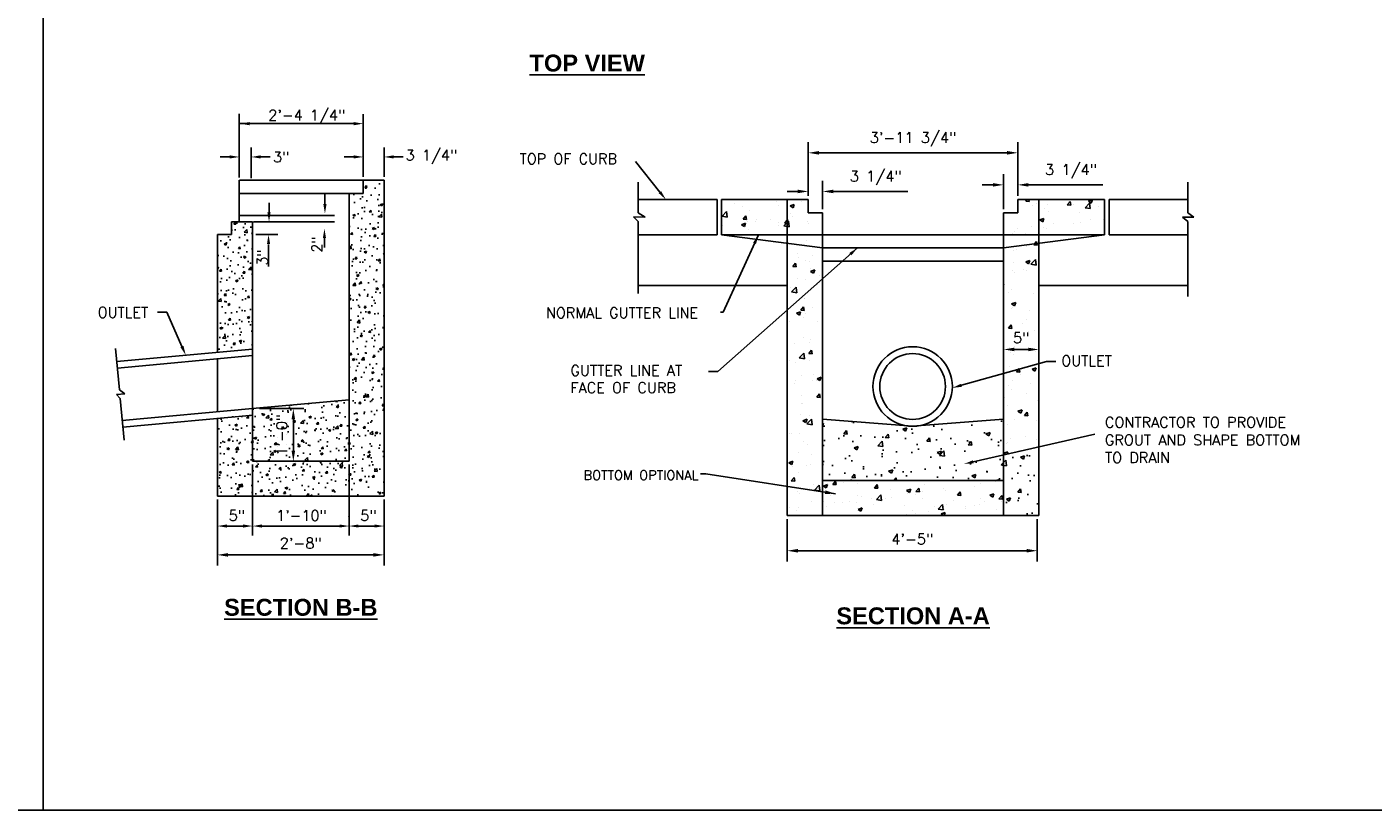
# Model space of a CAD drawing. Extents: x 32 to 184, y -138 to -95.
# Tile 10 of 12: x 123 to 139, y -138 to -128. Entities that reach past the tile are written whole.
import ezdxf
from ezdxf.enums import TextEntityAlignment as Align

# ---------------------------------------------------------------- set-up
doc = ezdxf.new("R2010")
doc.units = 0
doc.header["$LTSCALE"] = 20
doc.header["$MEASUREMENT"] = 0
doc.header["$PDMODE"] = 34
doc.header["$PDSIZE"] = 0.004
doc.linetypes.add('CENTER', pattern=[2, 1.25, -0.25, 0.25, -0.25])
doc.linetypes.add('F', pattern=[0.15, 0.1, -0.05])
for name, color, linetype in [('CB', 1, 'Continuous'), ('CENTERLNE', 7, 'CENTER'), ('HATCH', 247, 'Continuous'), ('HIDDEN', 50, 'F'), ('text', 9, 'Continuous'), ('TITLE', 5, 'Continuous')]:
    doc.layers.add(name, color=color, linetype=linetype)
doc.styles.add('ROMANS', font='simplex.shx', dxfattribs={"width": 0.85})
doc.styles.add('RS1', font='SIMPLEX.SHX', dxfattribs={"height": 0.1})
doc.styles.add('SOLID', font='arialbd.ttf')
doc.styles.get("Standard").update_dxf_attribs({"font": 'simplex.shx'})
doc.dimstyles.new('COEC', dxfattribs={"dimscale": 13.9, "dimtxt": 0.18, "dimasz": 0.18, "dimexe": 0.18, "dimexo": 0.0625, "dimgap": 0.09, "dimtad": 1, "dimzin": 0, "dimdsep": 46, "dimtxsty": 'Standard', "dimcen": 0.09, "dimclrd": 256, "dimclre": 256, "dimclrt": 256, "dimaunit": 1, "dimadec": 4, "dimazin": 0, "dimtfac": 1, "dimtofl": 0, "dimtmove": 0, "dimatfit": 3, "dimfxl": 1, "dimtolj": 1, "dimtzin": 0, "dimlwd": -1, "dimlwe": -1, "dimarcsym": 0})
pattern_1 = [(50, (116.2379, -148.56782), (0.4915384, -0.043004), [0.0513975, -0.5653725]), (355, (116.2379, -148.5678), (-0.095086, 0.515477), [0.041118, -0.452298]), (100.4514, (116.27885, -148.5714), (0.3964525, 0.472473), [0.043681, -0.480493]), (46.1842, (116.2379, -148.43076), (0.73138, -0.11343), [0.077096, -0.848059]), (96.6356, (116.29884, -148.4402), (0.640524, 0.667563), [0.065522, -0.72074]), (351.1842, (116.2379, -148.4308), (0.640524, 0.667563), [0.061677, -0.678447]), (21, (116.3064, -148.46503), (0.4090604, -0.275915), [0.051398, -0.565373]), (326, (116.3064, -148.46503), (0.166744, 0.496945), [0.041118, -0.452298]), (71.4514, (116.3405, -148.488), (0.575805, 0.22103), [0.043681, -0.480493]), (37.5, (116.23789, -148.56782), (0.0083331, 0.2281322), [0, -0.4468156, 0, -0.459151, 0, -0.4540113]), (7.5, (116.2379, -148.56782), (0.1802816, 0.2702903), [0, -0.2617846, 0, -0.436536, 0, -0.1730383]), (327.5, (116.08507, -148.56782), (0.3658285, -0.0154569), [0, -0.171325, 0, -0.534534, 0, -0.7092855]), (317.5, (116.01654, -148.56782), (0.3996575, 0.068602), [0, -0.2227225, 0, -0.3549854, 0, -0.5036955])]

# ---------------------------------------------------------------- blocks, each defined once
blk = doc.blocks.new('*X351')
at = {"color": 0}
for p, q in [((4.648, 12.089), (4.648, 12.089)), ((4.803, 12.024), (4.803, 12.024)), ((5.337, 12.161), (5.337, 12.161)), ((5.444, 12.134), (5.444, 12.134)), ((5.49, 12.043), (5.49, 12.043)), ((5.706, 12.042), (5.783, 12.071)), ((5.706, 12.042), (5.76, 12.005)), ((5.76, 12.005), (5.783, 12.071)), ((5.925, 12.136), (5.925, 12.136)), ((10.182, 12.134), (10.206, 12.163)), ((10.182, 12.134), (10.248, 12.128)), ((10.248, 12.128), (10.241, 12.163)), ((10.311, 12.043), (10.311, 12.043)), ((10.39, 12.085), (10.39, 12.085)), ((10.587, 12.079), (10.587, 12.079)), ((10.971, 12.065), (11.024, 12.128)), ((10.971, 12.065), (11.036, 12.059)), ((10.978, 12.061), (10.978, 12.061)), ((11.003, 12.134), (11.003, 12.134)), ((11.036, 12.059), (11.024, 12.128)), ((11.094, 12.072), (11.094, 12.072)), ((11.309, 12.007), (11.395, 12.096)), ((11.372, 12.132), (11.449, 12.162)), ((11.372, 12.132), (11.427, 12.095)), ((11.407, 11.992), (11.395, 12.096)), ((11.427, 12.095), (11.449, 12.162)), ((11.565, 12.036), (11.565, 12.036)), ((11.665, 12.154), (11.665, 12.154)), ((4.411, 11.846), (4.497, 11.935)), ((4.411, 11.846), (4.509, 11.83)), ((4.509, 11.83), (4.497, 11.935)), ((4.811, 11.79), (4.865, 11.853)), ((4.811, 11.79), (4.877, 11.784)), ((4.877, 11.784), (4.865, 11.853)), ((4.925, 11.965), (4.925, 11.965)), ((5.066, 11.783), (5.066, 11.783)), ((5.329, 11.783), (5.329, 11.783)), ((5.6, 11.721), (5.65, 11.78)), ((5.65, 11.78), (5.653, 11.784)), ((5.666, 11.715), (5.653, 11.784)), ((5.708, 11.893), (5.708, 11.893)), ((5.746, 11.838), (5.746, 11.838)), ((10.035, 11.963), (10.035, 11.963)), ((10.448, 11.778), (10.525, 11.807)), ((10.448, 11.778), (10.503, 11.741)), ((10.503, 11.741), (10.525, 11.807)), ((10.538, 12.001), (10.538, 12.001)), ((10.622, 11.938), (10.622, 11.938)), ((11.209, 11.913), (11.209, 11.913)), ((11.309, 12.007), (11.407, 11.992)), ((11.408, 11.792), (11.408, 11.792)), ((11.652, 11.788), (11.652, 11.788)), ((4.425, 11.673), (4.425, 11.673)), ((4.781, 11.687), (4.858, 11.717)), ((4.781, 11.687), (4.836, 11.65)), ((4.836, 11.65), (4.858, 11.717)), ((4.887, 11.75), (4.887, 11.75)), ((4.912, 11.599), (4.912, 11.599)), ((5.054, 11.747), (5.054, 11.747)), ((5.474, 11.725), (5.474, 11.725)), ((5.476, 11.677), (5.476, 11.677)), ((5.585, 11.664), (5.65, 11.731)), ((5.585, 11.664), (5.65, 11.654)), ((5.6, 11.721), (5.65, 11.717)), ((5.65, 11.731), (5.671, 11.753)), ((5.65, 11.717), (5.666, 11.715)), ((5.65, 11.654), (5.683, 11.648)), ((5.683, 11.648), (5.671, 11.753)), ((6.032, 11.747), (6.032, 11.747)), ((6.061, 11.7), (6.061, 11.7)), ((9.931, 11.512), (9.931, 11.512)), ((9.96, 11.558), (9.96, 11.558)), ((10.022, 11.609), (10.022, 11.609)), ((10.172, 11.526), (10.172, 11.526)), ((10.297, 11.645), (10.297, 11.645)), ((10.525, 11.635), (10.525, 11.635)), ((10.573, 11.622), (10.573, 11.622)), ((10.714, 11.7), (10.714, 11.7)), ((11.08, 11.706), (11.08, 11.706)), ((11.214, 11.733), (11.214, 11.733)), ((6.019, 11.381), (6.019, 11.381)), ((6.128, 11.508), (6.128, 11.508)), ((6.151, 11.495), (6.151, 11.495)), ((10.195, 11.271), (10.195, 11.271)), ((10.334, 11.307), (10.348, 11.323)), ((10.334, 11.307), (10.4, 11.301)), ((10.348, 11.323), (10.387, 11.37)), ((10.395, 11.329), (10.387, 11.37)), ((10.4, 11.301), (10.395, 11.329)), ((10.424, 11.266), (10.424, 11.266)), ((10.759, 11.502), (10.759, 11.502)), ((5.847, 11.138), (5.847, 11.138)), ((5.862, 11.061), (5.862, 11.061)), ((6.005, 11.015), (6.005, 11.015)), ((6.137, 11.098), (6.137, 11.098)), ((9.947, 11.192), (9.947, 11.192)), ((10.008, 11.211), (10.008, 11.211)), ((10.18, 10.98), (10.257, 11.009)), ((10.235, 10.943), (10.257, 11.009)), ((10.281, 10.935), (10.367, 11.025)), ((10.379, 10.92), (10.367, 11.025)), ((5.753, 10.893), (5.806, 10.957)), ((5.753, 10.893), (5.819, 10.888)), ((5.819, 10.888), (5.806, 10.957)), ((6.079, 10.99), (6.079, 10.99)), ((6.082, 10.852), (6.082, 10.852)), ((6.094, 10.801), (6.172, 10.831)), ((6.094, 10.801), (6.149, 10.764)), ((6.149, 10.764), (6.172, 10.831)), ((9.933, 10.825), (9.933, 10.825)), ((9.957, 10.964), (9.957, 10.964)), ((9.974, 10.776), (9.974, 10.776)), ((10.135, 10.832), (10.135, 10.832)), ((10.18, 10.98), (10.235, 10.943)), ((10.189, 10.816), (10.189, 10.816)), ((10.281, 10.935), (10.379, 10.92)), ((5.705, 10.5), (5.705, 10.5)), ((5.731, 10.41), (5.808, 10.49)), ((5.808, 10.49), (5.817, 10.499)), ((5.817, 10.496), (5.817, 10.499)), ((5.829, 10.395), (5.817, 10.496)), ((5.848, 10.664), (5.848, 10.664)), ((5.992, 10.648), (5.992, 10.648)), ((6.215, 10.554), (6.215, 10.554)), ((6.264, 10.719), (6.264, 10.719)), ((9.764, 10.543), (9.76, 10.561)), ((9.76, 10.543), (9.764, 10.543)), ((5.731, 10.41), (5.829, 10.395)), ((5.975, 10.285), (5.975, 10.285)), ((5.979, 10.282), (5.979, 10.282)), ((9.846, 10.399), (9.846, 10.399)), ((9.92, 10.459), (9.92, 10.459)), ((10.326, 10.38), (10.326, 10.38)), ((5.827, 10.004), (5.904, 10.033)), ((5.827, 10.004), (5.882, 9.967)), ((5.882, 9.967), (5.904, 10.033)), ((5.906, 10.066), (5.959, 10.129)), ((5.906, 10.066), (5.971, 10.06)), ((5.971, 10.06), (5.959, 10.129)), ((6.001, 9.992), (6.001, 9.992)), ((6.125, 10.115), (6.125, 10.115)), ((9.907, 10.093), (9.907, 10.093)), ((9.913, 10.182), (9.99, 10.212)), ((9.913, 10.182), (9.967, 10.145)), ((9.928, 10.119), (9.928, 10.119)), ((9.967, 10.145), (9.99, 10.212)), ((10.251, 10.056), (10.251, 10.056)), ((5.686, 9.851), (5.686, 9.851)), ((5.965, 9.916), (5.965, 9.916)), ((6.233, 9.844), (6.233, 9.844)), ((9.851, 9.721), (9.904, 9.784)), ((9.851, 9.721), (9.916, 9.715)), ((9.893, 9.727), (9.893, 9.727)), ((9.916, 9.715), (9.904, 9.784)), ((10.111, 9.818), (10.111, 9.818)), ((10.192, 9.878), (10.192, 9.878)), ((5.952, 9.55), (5.952, 9.55)), ((6.091, 9.509), (6.091, 9.509)), ((9.962, 9.622), (9.962, 9.622)), ((10.237, 9.659), (10.237, 9.659)), ((10.343, 9.67), (10.343, 9.67)), ((10.427, 9.682), (10.43, 9.685)), ((10.427, 9.682), (10.43, 9.681)), ((5.782, 9.433), (5.782, 9.433)), ((5.877, 9.156), (5.963, 9.246)), ((5.975, 9.141), (5.963, 9.246)), ((6.058, 9.239), (6.111, 9.302)), ((6.058, 9.239), (6.124, 9.233)), ((6.079, 9.459), (6.079, 9.459)), ((6.124, 9.233), (6.111, 9.302)), ((9.88, 9.361), (9.88, 9.361)), ((9.893, 9.259), (9.893, 9.259)), ((9.948, 9.225), (9.948, 9.225)), ((9.97, 9.383), (9.97, 9.383)), ((10.364, 9.28), (10.364, 9.28)), ((5.701, 9.107), (5.701, 9.107)), ((5.802, 9.075), (5.802, 9.075)), ((5.877, 9.156), (5.975, 9.141)), ((5.938, 9.184), (5.938, 9.184)), ((6.077, 9.111), (6.077, 9.111)), ((9.866, 8.994), (9.866, 8.994)), ((10.042, 8.939), (10.056, 8.957)), ((10.059, 8.944), (10.056, 8.957)), ((10.302, 8.942), (10.379, 8.971)), ((10.356, 8.905), (10.379, 8.971)), ((5.8, 8.723), (5.8, 8.723)), ((5.925, 8.817), (5.925, 8.817)), ((6.121, 8.722), (6.121, 8.722)), ((6.155, 8.846), (6.155, 8.846)), ((6.204, 8.732), (6.204, 8.732)), ((6.216, 8.763), (6.293, 8.793)), ((6.216, 8.763), (6.271, 8.726)), ((6.271, 8.726), (6.293, 8.793)), ((9.925, 8.726), (9.925, 8.726)), ((10.003, 8.894), (10.042, 8.939)), ((10.003, 8.894), (10.069, 8.888)), ((10.069, 8.888), (10.059, 8.944)), ((10.075, 8.846), (10.075, 8.846)), ((10.302, 8.942), (10.356, 8.905)), ((10.418, 8.706), (10.418, 8.706)), ((5.788, 8.677), (5.788, 8.677)), ((5.912, 8.451), (5.912, 8.451)), ((6.211, 8.411), (6.264, 8.474)), ((6.277, 8.405), (6.264, 8.474)), ((9.853, 8.628), (9.853, 8.628)), ((9.91, 8.549), (9.91, 8.549)), ((10.189, 8.485), (10.189, 8.485)), ((10.266, 8.672), (10.266, 8.672)), ((5.915, 8.298), (5.915, 8.298)), ((5.936, 8.287), (5.936, 8.287)), ((6.211, 8.411), (6.277, 8.405)), ((9.785, 8.412), (9.785, 8.412)), ((9.84, 8.262), (9.84, 8.262)), ((10.404, 8.34), (10.404, 8.34)), ((5.898, 8.085), (5.898, 8.085)), ((5.948, 7.965), (6.025, 7.995)), ((5.948, 7.965), (6.003, 7.929)), ((6.003, 7.929), (6.025, 7.995)), ((6.023, 7.903), (6.109, 7.992)), ((6.076, 8.066), (6.076, 8.066)), ((6.121, 7.888), (6.109, 7.992)), ((6.32, 7.956), (6.32, 7.956)), ((9.967, 7.99), (9.967, 7.99)), ((10.034, 8.144), (10.111, 8.174)), ((10.034, 8.144), (10.089, 8.107)), ((10.047, 8.113), (10.047, 8.113)), ((10.089, 8.107), (10.111, 8.174)), ((10.156, 8.066), (10.209, 8.129)), ((10.156, 8.066), (10.222, 8.06)), ((10.191, 8.069), (10.191, 8.069)), ((10.222, 8.06), (10.209, 8.129)), ((10.391, 7.973), (10.391, 7.973)), ((5.698, 7.714), (5.698, 7.714)), ((5.722, 7.725), (5.722, 7.725)), ((5.885, 7.719), (5.885, 7.719)), ((6.023, 7.903), (6.121, 7.888)), ((6.309, 7.7), (6.309, 7.7)), ((9.826, 7.896), (9.826, 7.896)), ((5.954, 7.577), (5.954, 7.577)), ((6.031, 7.522), (6.031, 7.522)), ((6.306, 7.558), (6.306, 7.558)), ((9.813, 7.53), (9.813, 7.53)), ((9.833, 7.551), (9.833, 7.551)), ((9.901, 7.636), (9.901, 7.636)), ((10.177, 7.672), (10.177, 7.672)), ((10.378, 7.607), (10.378, 7.607)), ((10.42, 7.526), (10.42, 7.526)), ((5.681, 7.168), (5.758, 7.197)), ((5.681, 7.168), (5.735, 7.131)), ((5.735, 7.131), (5.758, 7.197)), ((5.872, 7.353), (5.872, 7.353)), ((6.118, 7.329), (6.118, 7.329)), ((9.766, 7.346), (9.843, 7.376)), ((9.766, 7.346), (9.8, 7.324)), ((9.828, 7.33), (9.843, 7.376)), ((10.064, 7.403), (10.064, 7.403)), ((5.741, 7.088), (5.741, 7.088)), ((5.858, 6.987), (5.858, 6.987)), ((6.017, 7.124), (6.017, 7.124)), ((6.09, 7.141), (6.09, 7.141)), ((5.727, 6.825), (5.78, 6.889)), ((5.727, 6.825), (5.793, 6.82)), ((5.727, 6.69), (5.727, 6.69)), ((5.793, 6.82), (5.78, 6.889)), ((6.073, 6.673), (6.073, 6.673)), ((6.144, 6.745), (6.144, 6.745)), ((6.169, 6.649), (6.254, 6.738)), ((6.267, 6.634), (6.254, 6.738)), ((6.337, 6.725), (6.414, 6.754)), ((6.337, 6.725), (6.392, 6.688)), ((6.392, 6.688), (6.414, 6.754)), ((6.416, 6.703), (6.416, 6.703)), ((6.516, 6.756), (6.569, 6.82)), ((6.516, 6.756), (6.582, 6.751)), ((6.582, 6.751), (6.569, 6.82)), ((6.714, 6.783), (6.714, 6.783)), ((6.981, 6.78), (6.981, 6.78)), ((7.305, 6.687), (7.358, 6.751)), ((7.305, 6.687), (7.371, 6.682)), ((7.371, 6.682), (7.358, 6.751)), ((7.619, 6.652), (7.619, 6.652)), ((7.918, 6.637), (7.995, 6.666)), ((7.973, 6.6), (7.995, 6.666)), ((8.094, 6.618), (8.147, 6.682)), ((8.16, 6.613), (8.147, 6.682)), ((8.261, 6.762), (8.261, 6.762)), ((8.628, 6.676), (8.628, 6.676)), ((9.215, 6.715), (9.215, 6.715)), ((9.323, 6.768), (9.323, 6.768)), ((9.598, 6.804), (9.598, 6.804)), ((5.845, 6.62), (5.845, 6.62)), ((5.876, 6.579), (5.876, 6.579)), ((6.108, 6.431), (6.108, 6.431)), ((6.169, 6.649), (6.267, 6.634)), ((6.336, 6.431), (6.336, 6.431)), ((6.463, 6.554), (6.463, 6.554)), ((6.549, 6.403), (6.549, 6.403)), ((6.695, 6.406), (6.695, 6.406)), ((6.825, 6.439), (6.825, 6.439)), ((6.968, 6.414), (6.968, 6.414)), ((6.978, 6.541), (6.978, 6.541)), ((7.051, 6.529), (7.051, 6.529)), ((7.241, 6.494), (7.241, 6.494)), ((7.343, 6.467), (7.428, 6.556)), ((7.343, 6.467), (7.441, 6.452)), ((7.441, 6.452), (7.428, 6.556)), ((7.523, 6.485), (7.523, 6.485)), ((7.638, 6.504), (7.638, 6.504)), ((7.918, 6.637), (7.973, 6.6)), ((7.936, 6.585), (7.936, 6.585)), ((8.094, 6.618), (8.16, 6.613)), ((8.094, 6.567), (8.094, 6.567)), ((8.211, 6.622), (8.211, 6.622)), ((8.225, 6.479), (8.225, 6.479)), ((8.659, 6.644), (8.659, 6.644)), ((8.812, 6.454), (8.812, 6.454)), ((8.883, 6.549), (8.936, 6.613)), ((8.883, 6.549), (8.949, 6.544)), ((8.949, 6.544), (8.936, 6.613)), ((9.322, 6.487), (9.322, 6.487)), ((9.399, 6.43), (9.399, 6.43)), ((9.499, 6.549), (9.576, 6.578)), ((9.499, 6.549), (9.554, 6.512)), ((9.554, 6.512), (9.576, 6.578)), ((9.672, 6.48), (9.725, 6.544)), ((9.672, 6.48), (9.738, 6.475)), ((9.738, 6.475), (9.725, 6.544)), ((9.725, 6.425), (9.725, 6.425)), ((5.695, 6.321), (5.695, 6.321)), ((5.831, 6.254), (5.831, 6.254)), ((5.855, 6.311), (5.855, 6.311)), ((6.403, 6.337), (6.403, 6.337)), ((6.994, 6.282), (7.071, 6.312)), ((6.994, 6.282), (7.048, 6.245)), ((7.048, 6.245), (7.071, 6.312)), ((7.283, 6.381), (7.283, 6.381)), ((7.87, 6.356), (7.87, 6.356)), ((7.922, 6.188), (7.922, 6.188)), ((8.039, 6.267), (8.039, 6.267)), ((8.081, 6.201), (8.081, 6.201)), ((8.339, 6.243), (8.339, 6.243)), ((8.457, 6.332), (8.457, 6.332)), ((8.517, 6.285), (8.602, 6.374)), ((8.517, 6.285), (8.615, 6.27)), ((8.575, 6.194), (8.652, 6.223)), ((8.575, 6.194), (8.62, 6.163)), ((8.615, 6.27), (8.602, 6.374)), ((8.631, 6.163), (8.652, 6.223)), ((8.646, 6.278), (8.646, 6.278)), ((8.681, 6.377), (8.681, 6.377)), ((9.033, 6.334), (9.033, 6.334)), ((9.044, 6.307), (9.044, 6.307)), ((9.201, 6.349), (9.201, 6.349)), ((9.309, 6.37), (9.309, 6.37)), ((9.631, 6.282), (9.631, 6.282)), ((9.749, 6.163), (9.76, 6.176))]:
    blk.add_line(p, q, dxfattribs=at)
blk = doc.blocks.new('*D352')
at = {"layer": 'Defpoints', "color": 0, "transparency": 16777216}
for p in [(132.094, -134.242), (135.054, -134.242), (135.054, -134.658)]:
    blk.add_point(p, dxfattribs=at)
at = {"layer": 'text', "transparency": 16777216}
for p, q in [((132.094, -134.286), (132.094, -134.784)), ((135.054, -134.286), (135.054, -134.784)), ((132.22, -134.658), (134.928, -134.658))]:
    blk.add_line(p, q, dxfattribs=at)
for points in [[(132.22, -134.637), (132.22, -134.679), (132.094, -134.658)], [(134.928, -134.637), (134.928, -134.679), (135.054, -134.658)]]:
    blk.add_solid(points, dxfattribs=at)
at = {"layer": 'text', "transparency": 16777216, "insert": (133.574, -134.52), "char_height": 0.126, "attachment_point": 5}
blk.add_mtext('\\A1;4\'-5"', dxfattribs=at)
blk = doc.blocks.new('*D353')
at = {"layer": 'Defpoints', "color": 0, "transparency": 16777216}
for p in [(134.823, -129.951), (132.343, -130.504), (134.823, -130.504)]:
    blk.add_point(p, dxfattribs=at)
at = {"layer": 'text', "transparency": 16777216}
for p, q in [((132.343, -130.46), (132.343, -129.825)), ((134.823, -130.46), (134.823, -129.825)), ((132.469, -129.951), (134.697, -129.951))]:
    blk.add_line(p, q, dxfattribs=at)
for points in [[(132.469, -129.93), (132.469, -129.972), (132.343, -129.951)], [(134.697, -129.93), (134.697, -129.972), (134.823, -129.951)]]:
    blk.add_solid(points, dxfattribs=at)
at = {"layer": 'text', "transparency": 16777216, "insert": (133.583, -129.792), "char_height": 0.126, "attachment_point": 5}
blk.add_mtext('\\A1;3\'-11 3/4"', dxfattribs=at)
blk = doc.blocks.new('*D354')
at = {"layer": 'Defpoints', "color": 0, "transparency": 16777216}
for p in [(134.655, -132.27), (135.072, -132.27), (135.072, -132.277)]:
    blk.add_point(p, dxfattribs=at)
at = {"layer": 'text', "transparency": 16777216}
for p, q in [((134.655, -132.314), (134.655, -132.403)), ((134.781, -132.277), (134.946, -132.277)), ((135.072, -132.314), (135.072, -132.403))]:
    blk.add_line(p, q, dxfattribs=at)
for points in [[(134.781, -132.256), (134.781, -132.298), (134.655, -132.277)], [(134.946, -132.256), (134.946, -132.298), (135.072, -132.277)]]:
    blk.add_solid(points, dxfattribs=at)
at = {"layer": 'text', "transparency": 16777216, "insert": (134.863, -132.139), "char_height": 0.126, "attachment_point": 5}
blk.add_mtext('\\A1;5"', dxfattribs=at)
blk = doc.blocks.new('*D355')
at = {"layer": 'Defpoints', "color": 0, "transparency": 16777216}
for p in [(134.823, -130.33), (134.823, -130.504), (134.655, -130.66)]:
    blk.add_point(p, dxfattribs=at)
at = {"layer": 'text', "transparency": 16777216}
for p, q in [((134.529, -130.33), (134.403, -130.33)), ((134.655, -130.616), (134.655, -130.204)), ((134.823, -130.46), (134.823, -130.204)), ((134.949, -130.33), (135.831, -130.33))]:
    blk.add_line(p, q, dxfattribs=at)
for points in [[(134.529, -130.309), (134.529, -130.351), (134.655, -130.33)], [(134.949, -130.309), (134.949, -130.351), (134.823, -130.33)]]:
    blk.add_solid(points, dxfattribs=at)
at = {"layer": 'text', "transparency": 16777216, "insert": (135.453, -130.171), "char_height": 0.126, "attachment_point": 5}
blk.add_mtext('\\A1;3 1/4"', dxfattribs=at)
blk = doc.blocks.new('*D356')
at = {"layer": 'Defpoints', "color": 0, "transparency": 16777216}
for p in [(132.343, -130.504), (132.512, -130.408), (132.512, -130.66)]:
    blk.add_point(p, dxfattribs=at)
at = {"layer": 'text', "transparency": 16777216}
for p, q in [((132.343, -130.46), (132.343, -130.282)), ((132.512, -130.616), (132.512, -130.282)), ((132.217, -130.408), (132.091, -130.408)), ((132.638, -130.408), (133.52, -130.408))]:
    blk.add_line(p, q, dxfattribs=at)
for points in [[(132.217, -130.387), (132.217, -130.429), (132.343, -130.408)], [(132.638, -130.387), (132.638, -130.429), (132.512, -130.408)]]:
    blk.add_solid(points, dxfattribs=at)
at = {"layer": 'text', "transparency": 16777216, "insert": (133.142, -130.249), "char_height": 0.126, "attachment_point": 5}
blk.add_mtext('\\A1;3 1/4"', dxfattribs=at)
blk = doc.blocks.new('*D357')
at = {"layer": 'Defpoints', "color": 0, "transparency": 16777216}
for p in [(125.348, -134.014), (127.321, -134.014), (127.321, -134.707)]:
    blk.add_point(p, dxfattribs=at)
at = {"layer": 'text', "transparency": 16777216}
for p, q in [((125.348, -134.058), (125.348, -134.833)), ((127.321, -134.058), (127.321, -134.833)), ((125.474, -134.707), (127.195, -134.707))]:
    blk.add_line(p, q, dxfattribs=at)
for points in [[(125.474, -134.686), (125.474, -134.728), (125.348, -134.707)], [(127.195, -134.686), (127.195, -134.728), (127.321, -134.707)]]:
    blk.add_solid(points, dxfattribs=at)
at = {"layer": 'text', "transparency": 16777216, "insert": (126.335, -134.569), "char_height": 0.126, "attachment_point": 5}
blk.add_mtext('\\A1;2\'-8"', dxfattribs=at)
blk = doc.blocks.new('*D358')
at = {"layer": 'Defpoints', "color": 0, "transparency": 16777216}
for p in [(125.803, -132.976), (125.764, -133.599), (126.247, -133.599)]:
    blk.add_point(p, dxfattribs=at)
at = {"layer": 'text', "transparency": 16777216}
for p, q in [((125.846, -132.976), (126.373, -132.976)), ((126.247, -133.102), (126.247, -133.473)), ((125.807, -133.599), (126.373, -133.599))]:
    blk.add_line(p, q, dxfattribs=at)
for points in [[(126.226, -133.102), (126.268, -133.102), (126.247, -132.976)], [(126.226, -133.473), (126.268, -133.473), (126.247, -133.599)]]:
    blk.add_solid(points, dxfattribs=at)
at = {"layer": 'text', "transparency": 16777216, "insert": (126.109, -133.287), "char_height": 0.126, "attachment_point": 5, "rotation": 90}
blk.add_mtext('\\A1;1\'-0"', dxfattribs=at)

msp = doc.modelspace()

# ---------------------------------------------------------------- hatches: boundary and pattern name
at = {"layer": 'HATCH'}
h = msp.add_hatch(dxfattribs=at)
h.set_pattern_fill('AR-CONC', color=256, scale=0.0385, style=0)
h.set_pattern_definition([(50, (98.69318, -138.41777), (0.2761452, -0.0241596), [0.028875, -0.317625]), (355, (98.69318, -138.41777), (-0.0534193, 0.289594), [0.0231, -0.2541]), (100.4514, (98.7162, -138.41978), (0.222726, 0.2654342), [0.02454, -0.2699397]), (46.1842, (98.69318, -138.34077), (0.4108878, -0.063725), [0.0433125, -0.4764375]), (96.6356, (98.72742, -138.34608), (0.359845, 0.3750354), [0.03681, -0.4049095]), (351.1842, (98.6932, -138.34077), (0.359845, 0.3750357), [0.03465, -0.38115]), (21, (98.73168, -138.36002), (0.2298092, -0.1550083), [0.028875, -0.317625]), (326, (98.73168, -138.36002), (0.0936764, 0.2791828), [0.0231, -0.2541]), (71.4514, (98.75083, -138.37293), (0.3234857, 0.1241742), [0.02454, -0.2699397]), (37.5, (98.69318, -138.41777), (0.00468154, 0.12816413), [0, -0.25102, 0, -0.25795, 0, -0.2550625]), (7.5, (98.69318, -138.41777), (0.1012818, 0.1518485), [0, -0.14707, 0, -0.245245, 0, -0.0972125]), (327.5, (98.60733, -138.41777), (0.20552164, -0.00868363), [0, -0.09625, 0, -0.3003, 0, -0.398475]), (317.5, (98.56883, -138.41777), (0.2245267, 0.0385404), [0, -0.125125, 0, -0.19943, 0, -0.282975])])
h.paths.add_polyline_path([(126.906, -133.599), (125.764, -133.599), (125.764, -133.054), (125.348, -133.092), (125.348, -134.014), (127.321, -134.014), (127.321, -130.276), (127.074, -130.276), (127.074, -130.432), (126.906, -130.432)])
h.paths.add_polyline_path([(125.764, -131.262), (125.764, -130.767), (125.516, -130.767), (125.516, -130.916), (125.348, -130.916), (125.348, -132.31), (125.764, -132.272)], flags=17)
h.paths.add_polyline_path([(126.906, -133.599), (126.906, -132.871), (125.764, -132.976), (125.764, -133.599)], flags=17)
h.paths.add_polyline_path([(126.002, -133.556), (126.002, -133.019), (126.215, -133.019), (126.215, -133.556)], flags=24)
at = {"layer": 'HATCH', "linetype": 'Continuous'}
h = msp.add_hatch(dxfattribs=at)
h.set_pattern_fill('AR-CONC', color=256, scale=0.06853, style=0)
h.set_pattern_definition(pattern_1)
h.paths.add_polyline_path([(133.503, -133.179), (132.512, -133.1), (132.512, -133.827), (134.655, -133.827), (134.655, -133.1), (133.653, -133.179, -0.079887)])
h = msp.add_hatch(dxfattribs=at)
h.set_pattern_fill('AR-CONC', color=256, scale=0.06853, style=0)
h.set_pattern_definition(pattern_1)
h.paths.add_polyline_path([(135.072, -134.242), (135.072, -133.43), (134.655, -133.525), (134.655, -133.827), (134.655, -134.242)])

# ---------------------------------------------------------------- linework, layer by layer
at = {"color": 9, "linetype": 'ByBlock'}
for p, q in [((125.605, -130.236), (125.605, -129.488)), ((127.074, -130.237), (127.074, -129.494)), ((126.962, -129.606), (125.605, -129.606)), ((125.729, -129.606), (125.963, -129.606)), ((125.494, -130), (125.382, -130)), ((125.605, -130.242), (125.605, -129.889)), ((125.748, -130.249), (125.748, -129.887)), ((125.86, -130), (125.972, -130)), ((126.962, -130), (126.85, -130)), ((127.074, -130.237), (127.074, -129.887)), ((127.433, -130), (127.546, -130)), ((125.959, -130.655), (125.959, -130.543)), ((125.617, -130.693), (126.733, -130.693)), ((125.777, -130.767), (126.733, -130.767)), ((125.803, -130.918), (126.065, -130.918)), ((126.615, -130.96), (126.615, -131.072)), ((125.953, -131.034), (125.953, -131.295)), ((125.953, -131.149), (125.953, -131.261))]:
    msp.add_line(p, q, dxfattribs=at)
at = {"color": 0, "linetype": 'ByBlock'}
for p, q in [((127.321, -130.237), (127.321, -129.887)), ((126.621, -130.558), (126.621, -130.446))]:
    msp.add_line(p, q, dxfattribs=at)
at = {"color": 9, "linetype": 'ByBlock'}
for points in [[(125.729, -129.587), (125.729, -129.625), (125.617, -129.606)], [(126.962, -129.587), (126.962, -129.625), (127.074, -129.606)], [(125.494, -129.981), (125.494, -130.018), (125.607, -130)], [(125.86, -129.981), (125.86, -130.018), (125.748, -130)], [(126.962, -129.981), (126.962, -130.018), (127.074, -130)], [(125.978, -130.655), (125.94, -130.655), (125.959, -130.767)], [(126.64, -130.558), (126.602, -130.558), (126.621, -130.67)], [(125.972, -131.03), (125.935, -131.03), (125.953, -130.918)], [(126.634, -130.96), (126.597, -130.96), (126.615, -130.848)]]:
    msp.add_solid(points, dxfattribs=at)
at = {"color": 0, "linetype": 'ByBlock'}
msp.add_solid([(127.433, -129.981), (127.433, -130.018), (127.321, -130)], dxfattribs=at)
at = {"layer": 'CB'}
for p, q in [((125.605, -130.432), (125.605, -130.276)), ((127.321, -130.276), (125.608, -130.276)), ((127.074, -130.432), (127.074, -130.276)), ((127.321, -134.014), (127.321, -130.276)), ((126.906, -130.432), (125.605, -130.432)), ((125.605, -130.432), (125.605, -130.767)), ((126.906, -133.599), (126.906, -130.432)), ((126.906, -130.432), (127.074, -130.432)), ((131.264, -130.504), (130.329, -130.504)), ((131.264, -130.504), (131.264, -130.92)), ((132.343, -130.504), (131.316, -130.504)), ((131.316, -130.504), (131.316, -130.92)), ((132.094, -134.242), (132.094, -130.504)), ((132.094, -130.504), (132.343, -130.504)), ((132.343, -130.504), (132.343, -130.66)), ((134.823, -130.504), (135.851, -130.504)), ((134.823, -130.504), (135.072, -130.504)), ((134.823, -130.66), (134.823, -130.504)), ((135.072, -130.504), (135.072, -134.242)), ((135.851, -130.504), (135.851, -130.92)), ((135.903, -130.504), (136.837, -130.504)), ((135.903, -130.504), (135.903, -130.92)), ((132.343, -130.66), (132.512, -130.66)), ((132.512, -130.66), (132.512, -133.827)), ((132.512, -130.66), (132.512, -131.076)), ((134.655, -133.827), (134.655, -130.66)), ((134.655, -130.66), (134.655, -131.076)), ((134.655, -130.66), (134.823, -130.66)), ((125.516, -130.767), (125.516, -130.916)), ((125.764, -130.767), (125.516, -130.767)), ((125.764, -131.262), (125.764, -130.767)), ((125.348, -132.31), (125.348, -130.916)), ((125.516, -130.916), (125.348, -130.916)), ((131.264, -130.92), (130.329, -130.92)), ((132.512, -131.076), (131.316, -130.92)), ((134.655, -131.076), (135.851, -130.92)), ((135.903, -130.92), (136.837, -130.92)), ((134.655, -131.076), (132.512, -131.076)), ((125.764, -133.599), (125.764, -131.262)), ((125.764, -131.262), (125.764, -133.599)), ((125.764, -131.262), (125.764, -131.522)), ((134.655, -131.231), (132.512, -131.231)), ((132.094, -131.52), (130.329, -131.52)), ((135.072, -131.52), (136.837, -131.52)), ((125.764, -132.272), (124.157, -132.42)), ((125.764, -132.35), (124.164, -132.497)), ((125.764, -132.976), (124.221, -133.118)), ((125.771, -133.053), (124.228, -133.195)), ((125.764, -133.599), (125.764, -132.976)), ((125.348, -134.014), (125.348, -133.092)), ((125.764, -133.599), (126.906, -133.599)), ((132.512, -133.827), (134.655, -133.827)), ((125.348, -134.014), (127.321, -134.014)), ((135.072, -134.242), (132.094, -134.242))]:
    msp.add_line(p, q, dxfattribs=at)
at = {"layer": 'CB', "color": 1}
for radius in [0.47, 0.389]:
    msp.add_circle((133.578, -132.715), radius, dxfattribs=at)
at = {"layer": 'CENTERLNE'}
msp.add_line((131.316, -130.92), (135.851, -130.92), dxfattribs=at)
at = {"layer": 'HIDDEN', "color": 2}
for p, q in [((125.348, -133.014), (125.348, -132.388)), ((126.906, -132.871), (125.764, -132.976)), ((132.512, -133.1), (133.578, -133.185)), ((134.655, -133.1), (133.578, -133.185))]:
    msp.add_line(p, q, dxfattribs=at)
at = {"layer": 'HIDDEN'}
for p, q in [((132.512, -133.827), (132.512, -134.242)), ((134.655, -133.827), (134.655, -134.242))]:
    msp.add_line(p, q, dxfattribs=at)
at = {"layer": 'text', "color": 9}
for p, q in [((130.586, -130.417), (130.296, -130.054)), ((130.329, -130.504), (130.329, -130.297)), ((136.837, -130.504), (136.837, -130.297)), ((130.329, -130.504), (130.329, -130.66)), ((136.837, -130.504), (136.837, -130.66)), ((130.329, -130.66), (130.411, -130.711)), ((136.837, -130.66), (136.905, -130.714)), ((130.274, -130.707), (130.329, -130.764)), ((130.411, -130.711), (130.274, -130.707)), ((130.329, -130.92), (130.329, -130.764)), ((136.905, -130.714), (136.773, -130.711)), ((136.773, -130.711), (136.837, -130.764)), ((136.837, -130.92), (136.837, -130.764)), ((130.329, -130.92), (130.329, -131.617)), ((131.753, -130.92), (131.337, -131.834)), ((136.837, -130.92), (136.837, -131.649)), ((132.925, -131.076), (131.272, -132.538)), ((124.751, -131.837), (124.638, -131.837)), ((124.928, -132.242), (124.751, -131.837)), ((131.337, -131.834), (131.303, -131.835)), ((124.143, -132.265), (124.188, -132.756)), ((134.156, -132.701), (135.163, -132.42)), ((135.163, -132.42), (135.275, -132.42)), ((131.272, -132.538), (131.16, -132.538)), ((124.253, -132.8), (124.153, -132.81)), ((124.153, -132.81), (124.197, -132.859)), ((124.188, -132.756), (124.253, -132.8)), ((124.197, -132.859), (124.243, -133.35)), ((134.296, -133.606), (135.734, -133.279))]:
    msp.add_line(p, q, dxfattribs=at)
at = {"layer": 'text', "color": 9, "linetype": 'ByBlock'}
for p, q in [((125.764, -133.638), (125.764, -134.478)), ((126.906, -133.638), (126.906, -134.478)), ((125.348, -134.053), (125.348, -134.478)), ((125.764, -134.066), (125.764, -134.478)), ((126.906, -134.066), (126.906, -134.478)), ((127.321, -134.053), (127.321, -134.478)), ((125.46, -134.366), (125.652, -134.366)), ((125.876, -134.366), (126.794, -134.366)), ((127.018, -134.366), (127.209, -134.366))]:
    msp.add_line(p, q, dxfattribs=at)
at = {"layer": 'text', "color": 1, "flags": 128}
for points in [[(92.906, -116.975), (92.906, -137.725), (123.286, -137.725), (123.286, -116.975)], [(123.286, -116.975), (123.286, -137.725), (153.666, -137.725), (153.666, -116.975)]]:
    msp.add_lwpolyline(points, close=True, dxfattribs=at)
at = {"layer": 'text', "color": 9, "linetype": 'ByBlock'}
for p in [(125.764, -134.254), (126.906, -134.254), (125.764, -134.366), (126.906, -134.366), (127.321, -134.366)]:
    msp.add_point(p, dxfattribs=at)
at = {"layer": 'text', "color": 9}
for points in [[(130.601, -130.405), (130.572, -130.428), (130.657, -130.504)], [(131.69, -131.014), (131.724, -131.03), (131.753, -130.92)], [(132.828, -131.136), (132.853, -131.164), (132.925, -131.076)], [(124.946, -132.234), (124.911, -132.25), (124.974, -132.345)], [(134.161, -132.719), (134.151, -132.683), (134.048, -132.731)], [(134.3, -133.625), (134.292, -133.588), (134.187, -133.631)]]:
    msp.add_solid(points, dxfattribs=at)
at = {"layer": 'text', "color": 9, "linetype": 'ByBlock'}
for points in [[(125.46, -134.384), (125.46, -134.347), (125.348, -134.366)], [(125.652, -134.384), (125.652, -134.347), (125.764, -134.366)], [(125.876, -134.384), (125.876, -134.347), (125.764, -134.366)], [(126.794, -134.384), (126.794, -134.347), (126.906, -134.366)], [(127.018, -134.384), (127.018, -134.347), (126.906, -134.366)], [(127.209, -134.384), (127.209, -134.347), (127.321, -134.366)]]:
    msp.add_solid(points, dxfattribs=at)
at = {"layer": 'TITLE'}
msp.add_line((130.296, -130.054), (130.296, -130.054), dxfattribs=at)

# ---------------------------------------------------------------- block references
at = {"layer": 'HATCH', "xscale": 0.6229999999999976, "yscale": 0.6229999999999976, "zscale": 0.6229999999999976}
msp.add_blockref('*X351', (128.574, -138.082), dxfattribs=at)

# ---------------------------------------------------------------- texts
at = {"color": 9, "linetype": 'ByBlock', "style": 'ROMANS'}
for s, p in [('2"', (126.589, -131.132)), ('3"', (125.944, -131.286))]:
    msp.add_text(s, height=0.125, rotation=90, dxfattribs=at).set_placement(p)
at = {"color": 9, "linetype": 'ByBlock', "char_height": 0.125, "attachment_point": 5}
for s, insert in [('\\A1;2\'-4 1/4"', (126.406, -129.527)), ('\\A1;3"', (126.103, -130)), ('\\A1;3 1/4"', (127.882, -130))]:
    msp.add_mtext(s, dxfattribs=dict(at, insert=insert))
at = {"layer": 'text', "style": 'SOLID'}
for s, p in [('%%UTOP VIEW', (129.726, -128.889)), ('%%USECTION B-B', (126.335, -135.327)), ('%%USECTION A-A', (133.583, -135.428))]:
    msp.add_text(s, height=0.2, dxfattribs=at).set_placement(p, align=Align.MIDDLE_CENTER)
at = {"layer": 'text', "color": 9, "style": 'ROMANS'}
for s, height, p in [('TOP OF CURB', 0.1246, (128.925, -130.085)), ('OUTLET', 0.1246, (123.931, -131.901)), ('NORMAL GUTTER LINE', 0.1246, (129.238, -131.906)), ('OUTLET', 0.1246, (135.338, -132.474)), ('GUTTER LINE AT', 0.125, (129.527, -132.589)), ('FACE OF CURB', 0.125, (129.527, -132.791))]:
    msp.add_text(s, height=height, dxfattribs=at).set_placement(p)
at = {"layer": 'text', "color": 9, "linetype": 'ByBlock', "style": 'ROMANS'}
for s, p in [('5"', (125.482, -134.303)), ('1\'-10"', (126.044, -134.303)), ('5"', (127.039, -134.303))]:
    msp.add_text(s, height=0.1246, dxfattribs=at).set_placement(p)
at = {"layer": 'text', "color": 9, "linetype": 'Continuous', "insert": (137.108, -133.077), "char_height": 0.125, "width": 2.50783, "attachment_point": 2, "style": 'RS1'}
msp.add_mtext('\\A1;\\pxql;CONTRACTOR TO PROVIDE GROUT AND SHAPE BOTTOM TO DRAIN', dxfattribs=at)
at = {"layer": 'text', "color": 9, "insert": (131.043, -133.764), "char_height": 0.11214, "attachment_point": 6}
msp.add_mtext('{BOTTOM OPTIONAL}', dxfattribs=at)

# ---------------------------------------------------------------- dimensions: what is measured, and where the dimension line sits
at = {"layer": 'text', "color": 9}
for base, p2, text, picture, middle in [((134.823, -129.951), (134.823, -130.504), '3\'-11 3/4"', '*D353', (133.583, -129.951)), ((132.512, -130.408), (132.512, -130.66), '3 1/4"', '*D356', (133.142, -130.408))]:
    dim = msp.add_linear_dim(base=base, p1=(132.343, -130.504), p2=p2, text=text, dimstyle='COEC', override={"dimscale": 0.7}, dxfattribs=at)
    dim.commit()
    dim.dimension.update_dxf_attribs({"geometry": picture, "text_midpoint": middle, "dimtype": 160})
for base, p1, p2, text, picture, middle in [((134.823, -130.33), (134.655, -130.66), (134.823, -130.504), '3 1/4"', '*D355', (135.453, -130.171)), ((135.072, -132.277), (134.655, -132.27), (135.072, -132.27), '5"', '*D354', (134.863, -132.139)), ((127.321, -134.707), (125.348, -134.014), (127.321, -134.014), '2\'-8"', '*D357', (126.335, -134.569)), ((135.054, -134.658), (132.094, -134.242), (135.054, -134.242), '4\'-5"', '*D352', (133.574, -134.52))]:
    dim = msp.add_linear_dim(base=base, p1=p1, p2=p2, text=text, dimstyle='COEC', override={"dimscale": 0.7}, dxfattribs=at)
    dim.commit()
    dim.dimension.update_dxf_attribs({"geometry": picture, "text_midpoint": middle})
dim = msp.add_linear_dim(base=(126.247, -133.599), p1=(125.803, -132.976), p2=(125.764, -133.599), angle=90, text='1\'-0"', dimstyle='COEC', override={"dimscale": 0.7}, dxfattribs=at)
dim.commit()
dim.dimension.update_dxf_attribs({"geometry": '*D358', "text_midpoint": (126.109, -133.287)})

# ---------------------------------------------------------------- leaders
at = {"layer": 'text'}
msp.add_leader([(132.666, -133.984), (131.128, -133.75), (131.065, -133.75)], dimstyle='COEC', override={"dimscale": 0.7}, dxfattribs=at)

doc.saveas('drawing.dxf')
